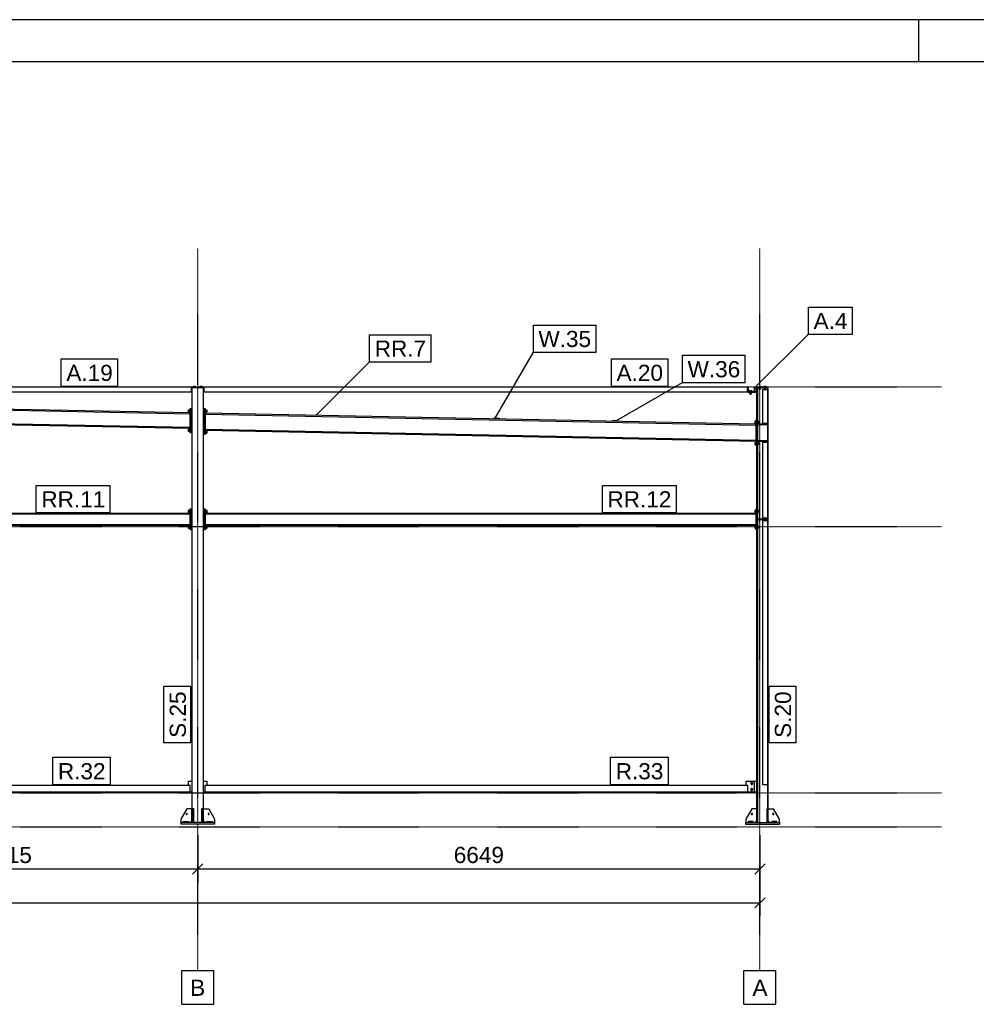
# Model space of a CAD drawing. Header units: millimetres. Extents: x 0 to 75000, y 0 to 29700.
# Tile 12 of 30: x 22367 to 33679, y 18059 to 29700. Entities that reach past the tile are written whole.
import ezdxf

# ---------------------------------------------------------------- set-up
doc = ezdxf.new("R2010")
doc.units = ezdxf.units.MM
doc.linetypes.add('DXK_LINE_DOT3', pattern=[5.9187, 2.979, -0.9799, 0.9799, -0.9799])
for name, color, linetype in [('TS_FORMATKA', 7, 'Continuous'), ('TS_INNE_OBIEKTY', 7, 'Continuous'), ('TS_LINIE_WIDOCZNE', 7, 'Continuous'), ('TS_OPISY', 7, 'Continuous'), ('TS_OPISY_LINIE', 7, 'Continuous'), ('TS_OPISY_RAMKA', 7, 'Continuous'), ('TS_WYMIARY', 7, 'Continuous'), ('TS_WYMIARY_TEKST', 7, 'Continuous')]:
    doc.layers.add(name, color=color, linetype=linetype)
doc.styles.add('Arial', font='ARIAL.TTF', dxfattribs={"height": 0.2})

# ---------------------------------------------------------------- blocks, each defined once
blk = doc.blocks.new('Unknown-305655500-1289')
at = {"layer": 'TS_FORMATKA', "color": 7, "linetype": 'Continuous'}
for p, q in [((75000, 29700), (0, 29700)), ((33000, 29200), (33000, 29700)), ((74500, 29200), (500, 29200))]:
    blk.add_line(p, q, dxfattribs=at)
blk = doc.blocks.new('Part-305655500-8468 - 8313')
at = {"layer": 'TS_LINIE_WIDOCZNE', "color": 1, "linetype": 'Continuous'}
for p, q in [((31025, 20369), (30955, 20249)), ((31085, 20369), (31025, 20369)), ((30955, 20249), (30955, 20209)), ((31065, 20209), (31085, 20229))]:
    blk.add_line(p, q, dxfattribs=at)
blk = doc.blocks.new('Part-305655500-8462 - 8313')
at = {"layer": 'TS_LINIE_WIDOCZNE', "color": 1, "linetype": 'Continuous'}
for p, q in [((31085, 25349), (31093, 25349)), ((31085, 20369), (31085, 25349)), ((31093, 25349), (31093, 20369)), ((31218, 25349), (31209, 25349)), ((31209, 25349), (31209, 20369)), ((31218, 20369), (31218, 25349))]:
    blk.add_line(p, q, dxfattribs=at)
blk = doc.blocks.new('Bolt-305655500-8456 - 8313')
at = {"layer": 'TS_INNE_OBIEKTY', "color": 1, "linetype": 'Continuous'}
for start, end in [(108, 288), (108, 288), (288, 108), (288, 108)]:
    blk.add_arc((24342, 20309), 7, start, end, dxfattribs=at)
blk = doc.blocks.new('Part-305655500-8466 - 8313')
at = {"layer": 'TS_LINIE_WIDOCZNE', "color": 1, "linetype": 'Continuous'}
for p, q in [((31218, 20369), (31278, 20369)), ((31278, 20369), (31348, 20249)), ((31238, 20209), (31218, 20229)), ((31348, 20249), (31348, 20209))]:
    blk.add_line(p, q, dxfattribs=at)
blk = doc.blocks.new('Part-305655500-8476 - 8313')
at = {"layer": 'TS_LINIE_WIDOCZNE', "color": 1, "linetype": 'Continuous'}
for p, q in [((31041, 20221), (30981, 20221)), ((30981, 20221), (30981, 20209)), ((31041, 20209), (31041, 20221))]:
    blk.add_line(p, q, dxfattribs=at)
blk = doc.blocks.new('Part-305655500-8464 - 8313')
at = {"layer": 'TS_LINIE_WIDOCZNE', "color": 1, "linetype": 'Continuous'}
for p, q in [((30951, 20209), (31351, 20209)), ((30951, 20209), (30951, 20189)), ((30951, 20189), (31351, 20189)), ((31351, 20209), (31351, 20189))]:
    blk.add_line(p, q, dxfattribs=at)
blk = doc.blocks.new('Bolt-305655500-8484 - 8313')
at = {"layer": 'TS_INNE_OBIEKTY', "color": 1, "linetype": 'Continuous'}
for start, end in [(90, 270), (90, 270), (270, 90), (270, 90)]:
    blk.add_arc((31278, 20309), 7, start, end, dxfattribs=at)
blk = doc.blocks.new('Part-305655500-8496 - 8313')
at = {"layer": 'TS_LINIE_WIDOCZNE', "color": 1, "linetype": 'Continuous'}
for p, q in [((19962, 25355), (19962, 25359)), ((19962, 25359), (24467, 25359)), ((19962, 25355), (20032, 25355)), ((20027, 25299), (24402, 25299)), ((20032, 25299), (20032, 25359)), ((24397, 25299), (24397, 25359)), ((24467, 25355), (24397, 25355)), ((24467, 25359), (24467, 25355))]:
    blk.add_line(p, q, dxfattribs=at)
blk = doc.blocks.new('Part-305655500-8524 - 8313')
at = {"layer": 'TS_LINIE_WIDOCZNE', "color": 1, "linetype": 'Continuous'}
for p, q in [((24402, 25349), (24402, 25355)), ((24467, 25355), (24477, 25355)), ((24542, 25349), (24542, 25355))]:
    blk.add_line(p, q, dxfattribs=at)
blk = doc.blocks.new('Bolt-305655500-8526 - 8313')
at = {"layer": 'TS_INNE_OBIEKTY', "color": 1, "linetype": 'Continuous'}
for p, q in [((24500, 25361), (24524, 25361)), ((24500, 25359), (24500, 25361)), ((24502, 25361), (24502, 25369)), ((24502, 25369), (24523, 25369)), ((24507, 25361), (24507, 25369)), ((24517, 25361), (24517, 25369)), ((24523, 25361), (24523, 25369)), ((24524, 25359), (24524, 25361))]:
    blk.add_line(p, q, dxfattribs=at)
blk = doc.blocks.new('Part-305655500-8472 - 8313')
at = {"layer": 'TS_LINIE_WIDOCZNE', "color": 1, "linetype": 'Continuous'}
for p, q in [((31097, 20369), (31085, 20369)), ((31085, 20209), (31085, 20369)), ((31097, 20209), (31097, 20369)), ((31085, 20249), (31097, 20249)), ((31097, 20209), (31085, 20209))]:
    blk.add_line(p, q, dxfattribs=at)
blk = doc.blocks.new('Part-305655500-8433 - 8313')
at = {"layer": 'TS_LINIE_WIDOCZNE', "color": 1, "linetype": 'Continuous'}
for p, q in [((24542, 25349), (24402, 25349)), ((24402, 25349), (24402, 20209)), ((24542, 20209), (24542, 25349))]:
    blk.add_line(p, q, dxfattribs=at)
blk = doc.blocks.new('Part-305655500-8564 - 8313')
at = {"layer": 'TS_LINIE_WIDOCZNE', "color": 1, "linetype": 'Continuous'}
for p, q in [((31053, 20699), (31085, 20699)), ((31053, 20569), (31085, 20569))]:
    blk.add_line(p, q, dxfattribs=at)
blk = doc.blocks.new('Part-305655500-8435 - 8313')
at = {"layer": 'TS_LINIE_WIDOCZNE', "color": 1, "linetype": 'Continuous'}
for p, q in [((24672, 20209), (24272, 20209)), ((24272, 20209), (24272, 20189)), ((24672, 20189), (24272, 20189)), ((24672, 20209), (24672, 20189))]:
    blk.add_line(p, q, dxfattribs=at)
blk = doc.blocks.new('Part-305655500-8436 - 8313')
at = {"layer": 'TS_LINIE_WIDOCZNE', "color": 1, "linetype": 'Continuous'}
for p, q in [((24528, 20369), (24516, 20369)), ((24516, 20369), (24516, 20209)), ((24528, 20209), (24528, 20369)), ((24516, 20249), (24528, 20249))]:
    blk.add_line(p, q, dxfattribs=at)
blk = doc.blocks.new('Part-305655500-8437 - 8313')
at = {"layer": 'TS_LINIE_WIDOCZNE', "color": 1, "linetype": 'Continuous'}
for p, q in [((24428, 20369), (24416, 20369)), ((24416, 20369), (24416, 20209)), ((24428, 20209), (24428, 20369)), ((24416, 20249), (24428, 20249))]:
    blk.add_line(p, q, dxfattribs=at)
blk = doc.blocks.new('Part-305655500-8552 - 8313')
at = {"layer": 'TS_LINIE_WIDOCZNE', "color": 1, "linetype": 'Continuous'}
for p, q in [((24542, 20699), (24582, 20699)), ((24582, 20699), (24582, 20649)), ((24542, 20569), (24562, 20569))]:
    blk.add_line(p, q, dxfattribs=at)
blk = doc.blocks.new('Part-305655500-8441 - 8313')
at = {"layer": 'TS_LINIE_WIDOCZNE', "color": 1, "linetype": 'Continuous'}
for p, q in [((24542, 20229), (24542, 20369)), ((24542, 20369), (24602, 20369)), ((24602, 20369), (24672, 20249)), ((24562, 20209), (24542, 20229)), ((24672, 20249), (24672, 20209))]:
    blk.add_line(p, q, dxfattribs=at)
blk = doc.blocks.new('Part-305655500-8442 - 8313')
at = {"layer": 'TS_LINIE_WIDOCZNE', "color": 1, "linetype": 'Continuous'}
for p, q in [((24342, 20369), (24272, 20249)), ((24402, 20369), (24342, 20369)), ((24402, 20229), (24402, 20369)), ((24272, 20249), (24272, 20209)), ((24382, 20209), (24402, 20229))]:
    blk.add_line(p, q, dxfattribs=at)
blk = doc.blocks.new('Part-305655500-8444 - 8313')
at = {"layer": 'TS_LINIE_WIDOCZNE', "color": 1, "linetype": 'Continuous'}
for p, q in [((24582, 20221), (24642, 20221)), ((24582, 20209), (24582, 20221)), ((24642, 20221), (24642, 20209))]:
    blk.add_line(p, q, dxfattribs=at)
blk = doc.blocks.new('Bolt-305655500-8566 - 8313')
at = {"layer": 'TS_INNE_OBIEKTY', "color": 1, "linetype": 'Continuous'}
for p, q in [((31012, 20669), (31017, 20678)), ((31017, 20660), (31012, 20669)), ((31012, 20599), (31017, 20608)), ((31016, 20680), (31018, 20682)), ((31016, 20679), (31016, 20680)), ((31016, 20658), (31016, 20659)), ((31018, 20656), (31016, 20658)), ((31016, 20610), (31018, 20612)), ((31016, 20609), (31016, 20610)), ((31017, 20678), (31028, 20678)), ((31028, 20660), (31017, 20660)), ((31017, 20608), (31028, 20608)), ((31018, 20682), (31020, 20683)), ((31020, 20654), (31018, 20656)), ((31018, 20612), (31020, 20613)), ((31020, 20683), (31023, 20684)), ((31023, 20654), (31020, 20654)), ((31020, 20613), (31023, 20614)), ((31023, 20684), (31025, 20683)), ((31025, 20654), (31023, 20654)), ((31023, 20614), (31025, 20613)), ((31025, 20683), (31028, 20682)), ((31028, 20656), (31025, 20654)), ((31025, 20613), (31028, 20612)), ((31028, 20682), (31029, 20680)), ((31028, 20678), (31033, 20669)), ((31033, 20669), (31028, 20660)), ((31029, 20658), (31028, 20656)), ((31028, 20612), (31029, 20610)), ((31028, 20608), (31033, 20599)), ((31029, 20680), (31029, 20679)), ((31029, 20659), (31029, 20658)), ((31029, 20610), (31029, 20609)), ((31017, 20590), (31012, 20599)), ((31016, 20588), (31016, 20589)), ((31018, 20586), (31016, 20588)), ((31028, 20590), (31017, 20590)), ((31020, 20584), (31018, 20586)), ((31023, 20584), (31020, 20584)), ((31025, 20584), (31023, 20584)), ((31028, 20586), (31025, 20584)), ((31033, 20599), (31028, 20590)), ((31029, 20588), (31028, 20586)), ((31029, 20589), (31029, 20588))]:
    blk.add_line(p, q, dxfattribs=at)
for centre, start, end in [((31023, 20669), 0, 180), ((31023, 20669), 180, 0), ((31023, 20599), 0, 180), ((31023, 20599), 180, 0)]:
    blk.add_arc(centre, 12, start, end, dxfattribs=at)
blk = doc.blocks.new('Part-305655500-8446 - 8313')
at = {"layer": 'TS_LINIE_WIDOCZNE', "color": 1, "linetype": 'Continuous'}
for p, q in [((24302, 20221), (24362, 20221)), ((24302, 20209), (24302, 20221)), ((24362, 20221), (24362, 20209))]:
    blk.add_line(p, q, dxfattribs=at)
blk = doc.blocks.new('Bolt-305655500-8453 - 8313')
at = {"layer": 'TS_INNE_OBIEKTY', "color": 1, "linetype": 'Continuous'}
for start, end in [(90, 270), (90, 270), (270, 90), (270, 90)]:
    blk.add_arc((24602, 20309), 7, start, end, dxfattribs=at)
blk = doc.blocks.new('Part-305655500-8471 - 8313')
at = {"layer": 'TS_LINIE_WIDOCZNE', "color": 1, "linetype": 'Continuous'}
for p, q in [((31218, 20369), (31206, 20369)), ((31206, 20209), (31206, 20369)), ((31218, 20209), (31218, 20369)), ((31206, 20249), (31218, 20249)), ((31218, 20209), (31206, 20209))]:
    blk.add_line(p, q, dxfattribs=at)
blk = doc.blocks.new('Part-305655500-8475 - 8313')
at = {"layer": 'TS_LINIE_WIDOCZNE', "color": 1, "linetype": 'Continuous'}
for p, q in [((31321, 20221), (31261, 20221)), ((31261, 20221), (31261, 20209)), ((31321, 20209), (31321, 20221))]:
    blk.add_line(p, q, dxfattribs=at)
blk = doc.blocks.new('Part-305655500-8844 - 8313')
at = {"layer": 'TS_LINIE_WIDOCZNE', "color": 1, "linetype": 'Continuous'}
for p, q in [((31094, 24913), (31094, 24921)), ((31094, 24921), (31208, 24921)), ((31094, 24913), (31208, 24913)), ((31208, 24913), (31208, 24921))]:
    blk.add_line(p, q, dxfattribs=at)
blk = doc.blocks.new('Bolt-305655500-8487 - 8313')
at = {"layer": 'TS_INNE_OBIEKTY', "color": 1, "linetype": 'Continuous'}
for start, end in [(108, 288), (108, 288), (288, 108), (288, 108)]:
    blk.add_arc((31025, 20309), 7, start, end, dxfattribs=at)
blk = doc.blocks.new('Part-305655500-8792 - 8313')
at = {"layer": 'TS_LINIE_WIDOCZNE', "color": 1, "linetype": 'Continuous'}
for p, q in [((31040, 25305), (30980, 25305)), ((30980, 25305), (30980, 25299)), ((31040, 25299), (30980, 25299)), ((31040, 25305), (31040, 25299))]:
    blk.add_line(p, q, dxfattribs=at)
blk = doc.blocks.new('Part-305655500-8491 - 8313')
at = {"layer": 'TS_LINIE_WIDOCZNE', "color": 1, "linetype": 'Continuous'}
for p, q in [((31058, 25359), (31218, 25359)), ((31058, 25299), (31058, 25359)), ((31062, 25299), (31058, 25299)), ((31214, 25355), (31062, 25355)), ((31062, 25355), (31062, 25299)), ((31214, 25359), (31214, 25355)), ((31214, 25349), (31214, 25355)), ((31218, 25349), (31218, 25359))]:
    blk.add_line(p, q, dxfattribs=at)
blk = doc.blocks.new('Bolt-305655500-8796 - 8313')
at = {"layer": 'TS_INNE_OBIEKTY', "color": 1, "linetype": 'Continuous'}
for p, q in [((31111, 25361), (31135, 25361)), ((31111, 25359), (31111, 25361)), ((31111, 25346), (31111, 25349)), ((31111, 25346), (31135, 25346)), ((31113, 25336), (31113, 25346)), ((31132, 25336), (31113, 25336)), ((31114, 25361), (31114, 25369)), ((31114, 25369), (31132, 25369)), ((31117, 25331), (31117, 25336)), ((31117, 25331), (31129, 25331)), ((31123, 25361), (31123, 25369)), ((31123, 25336), (31123, 25346)), ((31129, 25331), (31129, 25336)), ((31132, 25361), (31132, 25369)), ((31132, 25336), (31132, 25346)), ((31135, 25359), (31135, 25361)), ((31135, 25346), (31135, 25349)), ((31171, 25361), (31195, 25361)), ((31171, 25359), (31171, 25361)), ((31171, 25346), (31171, 25349)), ((31171, 25346), (31195, 25346)), ((31173, 25336), (31173, 25346)), ((31192, 25336), (31173, 25336)), ((31174, 25361), (31174, 25369)), ((31174, 25369), (31192, 25369)), ((31177, 25331), (31177, 25336)), ((31177, 25331), (31189, 25331)), ((31183, 25361), (31183, 25369)), ((31183, 25336), (31183, 25346)), ((31189, 25331), (31189, 25336)), ((31192, 25361), (31192, 25369)), ((31192, 25336), (31192, 25346)), ((31195, 25359), (31195, 25361)), ((31195, 25346), (31195, 25349))]:
    blk.add_line(p, q, dxfattribs=at)
blk = doc.blocks.new('Part-305655500-8497 - 8313')
at = {"layer": 'TS_LINIE_WIDOCZNE', "color": 1, "linetype": 'Continuous'}
for p, q in [((24477, 25355), (24477, 25359)), ((24477, 25359), (30974, 25359)), ((24477, 25355), (24547, 25355)), ((24542, 25299), (30974, 25299)), ((24547, 25299), (24547, 25359)), ((30974, 25299), (30974, 25359))]:
    blk.add_line(p, q, dxfattribs=at)
blk = doc.blocks.new('Bolt-305655500-8525 - 8313')
at = {"layer": 'TS_INNE_OBIEKTY', "color": 1, "linetype": 'Continuous'}
for p, q in [((24420, 25361), (24444, 25361)), ((24420, 25359), (24420, 25361)), ((24422, 25361), (24422, 25369)), ((24422, 25369), (24443, 25369)), ((24427, 25361), (24427, 25369)), ((24437, 25361), (24437, 25369)), ((24443, 25361), (24443, 25369)), ((24444, 25359), (24444, 25361))]:
    blk.add_line(p, q, dxfattribs=at)
blk = doc.blocks.new('Part-305655500-8538 - 8313')
at = {"layer": 'TS_LINIE_WIDOCZNE', "color": 1, "linetype": 'Continuous'}
for p, q in [((20047, 20569), (20047, 20649)), ((20047, 20649), (24382, 20649)), ((24382, 20569), (24382, 20649)), ((20047, 20569), (24382, 20569))]:
    blk.add_line(p, q, dxfattribs=at)
blk = doc.blocks.new('Part-305655500-8541 - 8313')
at = {"layer": 'TS_LINIE_WIDOCZNE', "color": 1, "linetype": 'Continuous'}
for p, q in [((24362, 20649), (24362, 20699)), ((24362, 20699), (24402, 20699)), ((24382, 20569), (24402, 20569))]:
    blk.add_line(p, q, dxfattribs=at)
blk = doc.blocks.new('Part-305655500-8549 - 8313')
at = {"layer": 'TS_LINIE_WIDOCZNE', "color": 1, "linetype": 'Continuous'}
for p, q in [((24562, 20569), (24562, 20649)), ((24562, 20649), (30978, 20649)), ((30978, 20569), (30978, 20649)), ((24562, 20569), (30978, 20569))]:
    blk.add_line(p, q, dxfattribs=at)
blk = doc.blocks.new('Part-305655500-8928 - 8313')
at = {"layer": 'TS_LINIE_WIDOCZNE', "color": 1, "linetype": 'Continuous'}
for p, q in [((24402, 23914), (24390, 23914)), ((24390, 23914), (24390, 23674)), ((24402, 23674), (24402, 23914)), ((24390, 23674), (24402, 23674))]:
    blk.add_line(p, q, dxfattribs=at)
blk = doc.blocks.new('Bolt-305655500-8932 - 8313')
at = {"layer": 'TS_INNE_OBIEKTY', "color": 1, "linetype": 'Continuous'}
for p, q in [((24365, 23903), (24375, 23903)), ((24365, 23875), (24365, 23903)), ((24365, 23896), (24375, 23896)), ((24365, 23882), (24375, 23882)), ((24375, 23875), (24365, 23875)), ((24375, 23904), (24375, 23874)), ((24375, 23904), (24378, 23904)), ((24375, 23874), (24378, 23874)), ((24365, 23713), (24375, 23713)), ((24365, 23685), (24365, 23713)), ((24365, 23706), (24375, 23706)), ((24365, 23692), (24375, 23692)), ((24375, 23685), (24365, 23685)), ((24375, 23714), (24375, 23684)), ((24375, 23714), (24378, 23714)), ((24375, 23684), (24378, 23684))]:
    blk.add_line(p, q, dxfattribs=at)
blk = doc.blocks.new('Part-305655500-8565 - 8313')
at = {"layer": 'TS_LINIE_WIDOCZNE', "color": 1, "linetype": 'Continuous'}
for p, q in [((30958, 20649), (30958, 20699)), ((30958, 20699), (31053, 20699)), ((31053, 20699), (31053, 20569)), ((30978, 20569), (31053, 20569))]:
    blk.add_line(p, q, dxfattribs=at)
blk = doc.blocks.new('Part-305655500-8569 - 8313')
at = {"layer": 'TS_LINIE_WIDOCZNE', "color": 1, "linetype": 'Continuous'}
for p, q in [((20051, 23864), (20051, 23857)), ((20051, 23864), (24378, 23864)), ((20051, 23857), (24378, 23857)), ((24378, 23857), (24378, 23864)), ((20051, 23724), (20051, 23731)), ((20051, 23731), (24378, 23731)), ((20051, 23724), (24378, 23724)), ((24378, 23724), (24378, 23731))]:
    blk.add_line(p, q, dxfattribs=at)
blk = doc.blocks.new('Part-305655500-8571 - 8313')
at = {"layer": 'TS_LINIE_WIDOCZNE', "color": 1, "linetype": 'Continuous'}
for p, q in [((31073, 24916), (24566, 25047)), ((24566, 25038), (24566, 25047)), ((24566, 25038), (31073, 24908)), ((31073, 24908), (31073, 24916)), ((31073, 24725), (24566, 24855)), ((24566, 24847), (24566, 24855)), ((24566, 24847), (31073, 24716)), ((31073, 24716), (31073, 24725))]:
    blk.add_line(p, q, dxfattribs=at)
blk = doc.blocks.new('Part-305655500-8573 - 8313')
at = {"layer": 'TS_LINIE_WIDOCZNE', "color": 1, "linetype": 'Continuous'}
for p, q in [((24566, 23864), (24566, 23857)), ((24566, 23864), (31073, 23864)), ((24566, 23857), (31073, 23857)), ((31073, 23857), (31073, 23864)), ((24566, 23724), (24566, 23731)), ((24566, 23731), (31073, 23731)), ((24566, 23724), (31073, 23724)), ((31073, 23724), (31073, 23731))]:
    blk.add_line(p, q, dxfattribs=at)
blk = doc.blocks.new('Part-305655500-8576 - 8313')
at = {"layer": 'TS_LINIE_WIDOCZNE', "color": 1, "linetype": 'Continuous'}
for p, q in [((24378, 25050), (20051, 25137)), ((20051, 25129), (20051, 25137)), ((20051, 25129), (24378, 25042)), ((24378, 25042), (24378, 25050)), ((24378, 24878), (20051, 24965)), ((20051, 24957), (20051, 24965)), ((20051, 24957), (24378, 24870)), ((24378, 24870), (24378, 24878))]:
    blk.add_line(p, q, dxfattribs=at)
blk = doc.blocks.new('Part-305655500-8719 - 8313')
at = {"layer": 'TS_LINIE_WIDOCZNE', "color": 1, "linetype": 'Continuous'}
for p, q in [((24554, 25098), (24554, 24798)), ((24566, 25098), (24554, 25098)), ((24566, 24798), (24566, 25098)), ((24554, 24798), (24566, 24798))]:
    blk.add_line(p, q, dxfattribs=at)
blk = doc.blocks.new('Bolt-305655500-8920 - 8313')
at = {"layer": 'TS_INNE_OBIEKTY', "color": 1, "linetype": 'Continuous'}
for p, q in [((31060, 23901), (31070, 23901)), ((31060, 23901), (31060, 23877)), ((31060, 23889), (31070, 23889)), ((31060, 23877), (31070, 23877)), ((31070, 23904), (31070, 23874)), ((31070, 23904), (31073, 23904)), ((31070, 23874), (31073, 23874)), ((31093, 23904), (31096, 23904)), ((31093, 23874), (31096, 23874)), ((31096, 23904), (31096, 23874)), ((31096, 23901), (31109, 23901)), ((31096, 23889), (31109, 23889)), ((31109, 23877), (31096, 23877)), ((31109, 23901), (31109, 23877)), ((31109, 23897), (31115, 23897)), ((31109, 23881), (31115, 23881)), ((31115, 23897), (31115, 23881)), ((31060, 23711), (31070, 23711)), ((31060, 23711), (31060, 23687)), ((31060, 23699), (31070, 23699)), ((31060, 23687), (31070, 23687)), ((31070, 23714), (31070, 23684)), ((31070, 23714), (31073, 23714)), ((31070, 23684), (31073, 23684)), ((31093, 23714), (31096, 23714)), ((31093, 23684), (31096, 23684)), ((31096, 23714), (31096, 23684)), ((31096, 23711), (31109, 23711)), ((31096, 23699), (31109, 23699)), ((31109, 23687), (31096, 23687)), ((31109, 23711), (31109, 23687)), ((31109, 23707), (31115, 23707)), ((31109, 23691), (31115, 23691)), ((31115, 23707), (31115, 23691))]:
    blk.add_line(p, q, dxfattribs=at)
blk = doc.blocks.new('Part-305655500-8747 - 8313')
at = {"layer": 'TS_LINIE_WIDOCZNE', "color": 1, "linetype": 'Continuous'}
for p, q in [((29378, 24956), (29378, 24963)), ((29378, 24963), (29438, 24962)), ((29431, 24950), (29378, 24956)), ((29431, 24949), (29431, 24950)), ((29438, 24962), (29438, 24949))]:
    blk.add_line(p, q, dxfattribs=at)
blk = doc.blocks.new('Part-305655500-8793 - 8313')
at = {"layer": 'TS_LINIE_WIDOCZNE', "color": 1, "linetype": 'Continuous'}
for p, q in [((30980, 25359), (30974, 25359)), ((30974, 25359), (30974, 25299)), ((30980, 25299), (30974, 25299)), ((30980, 25359), (30980, 25299))]:
    blk.add_line(p, q, dxfattribs=at)
blk = doc.blocks.new('Part-305655500-8791 - 8313')
at = {"layer": 'TS_LINIE_WIDOCZNE', "color": 1, "linetype": 'Continuous'}
for p, q in [((31213, 25355), (31080, 25355)), ((31080, 25355), (31080, 25349)), ((31213, 25349), (31080, 25349)), ((31213, 25355), (31213, 25349))]:
    blk.add_line(p, q, dxfattribs=at)
blk = doc.blocks.new('Part-305655500-8670 - 8313')
at = {"layer": 'TS_LINIE_WIDOCZNE', "color": 1, "linetype": 'Continuous'}
for p, q in [((31085, 24966), (31073, 24966)), ((31073, 24966), (31073, 24666)), ((31085, 24966), (31085, 24666)), ((31085, 24666), (31073, 24666))]:
    blk.add_line(p, q, dxfattribs=at)
blk = doc.blocks.new('Bolt-305655500-8673 - 8313')
at = {"layer": 'TS_INNE_OBIEKTY', "color": 1, "linetype": 'Continuous'}
for p, q in [((31060, 24953), (31070, 24953)), ((31060, 24953), (31060, 24929)), ((31060, 24941), (31070, 24941)), ((31060, 24929), (31070, 24929)), ((31070, 24956), (31070, 24926)), ((31070, 24956), (31073, 24956)), ((31070, 24926), (31073, 24926)), ((31093, 24956), (31096, 24956)), ((31093, 24926), (31096, 24926)), ((31096, 24956), (31096, 24926)), ((31096, 24953), (31109, 24953)), ((31096, 24941), (31109, 24941)), ((31109, 24929), (31096, 24929)), ((31109, 24953), (31109, 24929)), ((31109, 24949), (31115, 24949)), ((31109, 24933), (31115, 24933)), ((31115, 24949), (31115, 24933)), ((31060, 24703), (31070, 24703)), ((31060, 24703), (31060, 24679)), ((31060, 24691), (31070, 24691)), ((31070, 24706), (31070, 24676)), ((31070, 24706), (31073, 24706)), ((31093, 24706), (31096, 24706)), ((31096, 24706), (31096, 24676)), ((31096, 24703), (31109, 24703)), ((31096, 24691), (31109, 24691)), ((31109, 24703), (31109, 24679)), ((31109, 24699), (31115, 24699)), ((31109, 24683), (31115, 24683)), ((31115, 24699), (31115, 24683)), ((31060, 24679), (31070, 24679)), ((31070, 24676), (31073, 24676)), ((31093, 24676), (31096, 24676)), ((31109, 24679), (31096, 24679))]:
    blk.add_line(p, q, dxfattribs=at)
blk = doc.blocks.new('Part-305655500-8687 - 8313')
at = {"layer": 'TS_LINIE_WIDOCZNE', "color": 1, "linetype": 'Continuous'}
for p, q in [((24402, 25098), (24390, 25098)), ((24390, 25098), (24390, 24818)), ((24402, 24818), (24402, 25098)), ((24390, 24818), (24402, 24818))]:
    blk.add_line(p, q, dxfattribs=at)
blk = doc.blocks.new('Part-305655500-8688 - 8313')
at = {"layer": 'TS_LINIE_WIDOCZNE', "color": 1, "linetype": 'Continuous'}
for p, q in [((24390, 25098), (24378, 25098)), ((24378, 25098), (24378, 24818)), ((24390, 24818), (24390, 25098)), ((24378, 24818), (24390, 24818))]:
    blk.add_line(p, q, dxfattribs=at)
blk = doc.blocks.new('Bolt-305655500-8691 - 8313')
at = {"layer": 'TS_INNE_OBIEKTY', "color": 1, "linetype": 'Continuous'}
for p, q in [((24365, 25087), (24375, 25087)), ((24365, 25060), (24365, 25087)), ((24365, 25080), (24375, 25080)), ((24365, 25067), (24375, 25067)), ((24375, 25060), (24365, 25060)), ((24375, 25088), (24375, 25058)), ((24375, 25088), (24378, 25088)), ((24375, 25058), (24378, 25058)), ((24365, 24857), (24375, 24857)), ((24365, 24830), (24365, 24857)), ((24365, 24850), (24375, 24850)), ((24365, 24837), (24375, 24837)), ((24375, 24830), (24365, 24830)), ((24375, 24858), (24375, 24828)), ((24375, 24858), (24378, 24858)), ((24375, 24828), (24378, 24828))]:
    blk.add_line(p, q, dxfattribs=at)
blk = doc.blocks.new('Part-305655500-8811 - 8313')
at = {"layer": 'TS_LINIE_WIDOCZNE', "color": 1, "linetype": 'Continuous'}
for p, q in [((31149, 24706), (31209, 24706)), ((31149, 24706), (31149, 23809)), ((31209, 24706), (31209, 23809)), ((31149, 23809), (31209, 23809))]:
    blk.add_line(p, q, dxfattribs=at)
blk = doc.blocks.new('Part-305655500-8718 - 8313')
at = {"layer": 'TS_LINIE_WIDOCZNE', "color": 1, "linetype": 'Continuous'}
for p, q in [((24542, 25098), (24542, 24798)), ((24554, 25098), (24542, 25098)), ((24554, 24798), (24554, 25098)), ((24542, 24798), (24554, 24798))]:
    blk.add_line(p, q, dxfattribs=at)
blk = doc.blocks.new('Bolt-305655500-8722 - 8313')
at = {"layer": 'TS_INNE_OBIEKTY', "color": 1, "linetype": 'Continuous'}
for p, q in [((24566, 25088), (24569, 25088)), ((24566, 25058), (24569, 25058)), ((24569, 25088), (24569, 25058)), ((24569, 25087), (24579, 25087)), ((24569, 25080), (24579, 25080)), ((24569, 25067), (24579, 25067)), ((24569, 25060), (24579, 25060)), ((24579, 25087), (24579, 25060)), ((24566, 24838), (24569, 24838)), ((24566, 24808), (24569, 24808)), ((24569, 24838), (24569, 24808)), ((24569, 24837), (24579, 24837)), ((24569, 24830), (24579, 24830)), ((24569, 24817), (24579, 24817)), ((24569, 24810), (24579, 24810)), ((24579, 24837), (24579, 24810))]:
    blk.add_line(p, q, dxfattribs=at)
blk = doc.blocks.new('Part-305655500-8746 - 8313')
at = {"layer": 'TS_LINIE_WIDOCZNE', "color": 1, "linetype": 'Continuous'}
for p, q in [((27978, 24978), (27978, 24991)), ((27978, 24991), (28038, 24990)), ((28038, 24982), (27985, 24979)), ((27985, 24979), (27985, 24978)), ((28038, 24990), (28038, 24982))]:
    blk.add_line(p, q, dxfattribs=at)
blk = doc.blocks.new('Part-305655500-8790 - 8313')
at = {"layer": 'TS_LINIE_WIDOCZNE', "color": 1, "linetype": 'Continuous'}
for p, q in [((31085, 25299), (30980, 25299)), ((30980, 25299), (30980, 25293)), ((31085, 25293), (30980, 25293)), ((31085, 25299), (31085, 25293))]:
    blk.add_line(p, q, dxfattribs=at)
blk = doc.blocks.new('Bolt-305655500-8794 - 8313')
at = {"layer": 'TS_INNE_OBIEKTY', "color": 1, "linetype": 'Continuous'}
for p, q in [((30998, 25307), (31022, 25307)), ((30998, 25305), (30998, 25307)), ((30998, 25290), (30998, 25293)), ((30998, 25290), (31022, 25290)), ((30999, 25307), (30999, 25315)), ((30999, 25315), (31020, 25315)), ((30999, 25280), (30999, 25290)), ((30999, 25280), (31021, 25280)), ((31004, 25307), (31004, 25315)), ((31004, 25280), (31004, 25290)), ((31004, 25272), (31004, 25280)), ((31004, 25272), (31004, 25272)), ((31004, 25272), (31016, 25272)), ((31015, 25307), (31015, 25315)), ((31015, 25280), (31015, 25290)), ((31016, 25272), (31016, 25280)), ((31020, 25307), (31020, 25315)), ((31021, 25280), (31021, 25290)), ((31022, 25305), (31022, 25307)), ((31022, 25290), (31022, 25293))]:
    blk.add_line(p, q, dxfattribs=at)
blk = doc.blocks.new('Bolt-305655500-8795 - 8313')
at = {"layer": 'TS_INNE_OBIEKTY', "color": 1, "linetype": 'Continuous'}
for p, q in [((31111, 25361), (31135, 25361)), ((31111, 25359), (31111, 25361)), ((31114, 25361), (31114, 25369)), ((31114, 25369), (31132, 25369)), ((31123, 25361), (31123, 25369)), ((31132, 25361), (31132, 25369)), ((31135, 25359), (31135, 25361)), ((31171, 25361), (31195, 25361)), ((31171, 25359), (31171, 25361)), ((31174, 25361), (31174, 25369)), ((31174, 25369), (31192, 25369)), ((31183, 25361), (31183, 25369)), ((31192, 25361), (31192, 25369)), ((31195, 25359), (31195, 25361))]:
    blk.add_line(p, q, dxfattribs=at)
blk = doc.blocks.new('Part-305655500-8810 - 8313')
at = {"layer": 'TS_LINIE_WIDOCZNE', "color": 1, "linetype": 'Continuous'}
for p, q in [((31149, 23779), (31209, 23779)), ((31149, 23779), (31149, 20659)), ((31209, 23779), (31209, 20659)), ((31149, 20659), (31209, 20659))]:
    blk.add_line(p, q, dxfattribs=at)
blk = doc.blocks.new('Part-305655500-8812 - 8313')
at = {"layer": 'TS_LINIE_WIDOCZNE', "color": 1, "linetype": 'Continuous'}
for p, q in [((31149, 25329), (31209, 25329)), ((31149, 25329), (31149, 24931)), ((31209, 25329), (31209, 24931)), ((31149, 24931), (31209, 24931))]:
    blk.add_line(p, q, dxfattribs=at)
blk = doc.blocks.new('Part-305655500-8841 - 8313')
at = {"layer": 'TS_LINIE_WIDOCZNE', "color": 1, "linetype": 'Continuous'}
for p, q in [((31094, 23790), (31094, 23798)), ((31094, 23798), (31208, 23798)), ((31094, 23790), (31208, 23790)), ((31208, 23790), (31208, 23798))]:
    blk.add_line(p, q, dxfattribs=at)
blk = doc.blocks.new('Part-305655500-8847 - 8313')
at = {"layer": 'TS_LINIE_WIDOCZNE', "color": 1, "linetype": 'Continuous'}
for p, q in [((31094, 24716), (31094, 24724)), ((31094, 24724), (31208, 24724)), ((31094, 24716), (31208, 24716)), ((31208, 24716), (31208, 24724))]:
    blk.add_line(p, q, dxfattribs=at)
blk = doc.blocks.new('Part-305655500-8917 - 8313')
at = {"layer": 'TS_LINIE_WIDOCZNE', "color": 1, "linetype": 'Continuous'}
for p, q in [((31085, 23914), (31073, 23914)), ((31073, 23914), (31073, 23674)), ((31085, 23914), (31085, 23674)), ((31085, 23674), (31073, 23674))]:
    blk.add_line(p, q, dxfattribs=at)
blk = doc.blocks.new('Part-305655500-8922 - 8313')
at = {"layer": 'TS_LINIE_WIDOCZNE', "color": 1, "linetype": 'Continuous'}
for p, q in [((24542, 23914), (24542, 23674)), ((24554, 23914), (24542, 23914)), ((24554, 23674), (24554, 23914)), ((24542, 23674), (24554, 23674))]:
    blk.add_line(p, q, dxfattribs=at)
blk = doc.blocks.new('Part-305655500-8923 - 8313')
at = {"layer": 'TS_LINIE_WIDOCZNE', "color": 1, "linetype": 'Continuous'}
for p, q in [((24554, 23914), (24554, 23674)), ((24566, 23914), (24554, 23914)), ((24566, 23674), (24566, 23914)), ((24554, 23674), (24566, 23674))]:
    blk.add_line(p, q, dxfattribs=at)
blk = doc.blocks.new('Bolt-305655500-8926 - 8313')
at = {"layer": 'TS_INNE_OBIEKTY', "color": 1, "linetype": 'Continuous'}
for p, q in [((24566, 23904), (24569, 23904)), ((24566, 23874), (24569, 23874)), ((24569, 23904), (24569, 23874)), ((24569, 23903), (24579, 23903)), ((24569, 23896), (24579, 23896)), ((24569, 23882), (24579, 23882)), ((24569, 23875), (24579, 23875)), ((24579, 23903), (24579, 23875)), ((24566, 23714), (24569, 23714)), ((24566, 23684), (24569, 23684)), ((24569, 23714), (24569, 23684)), ((24569, 23713), (24579, 23713)), ((24569, 23706), (24579, 23706)), ((24569, 23692), (24579, 23692)), ((24569, 23685), (24579, 23685)), ((24579, 23713), (24579, 23685))]:
    blk.add_line(p, q, dxfattribs=at)
blk = doc.blocks.new('Part-305655500-8929 - 8313')
at = {"layer": 'TS_LINIE_WIDOCZNE', "color": 1, "linetype": 'Continuous'}
for p, q in [((24390, 23914), (24378, 23914)), ((24378, 23914), (24378, 23674)), ((24390, 23674), (24390, 23914)), ((24378, 23674), (24390, 23674))]:
    blk.add_line(p, q, dxfattribs=at)
blk = doc.blocks.new('GridLine-305655500-8993 - 8313')
at = {"layer": 'TS_INNE_OBIEKTY', "color": 4, "linetype": 'DXK_LINE_DOT3'}
blk.add_line((31121, 18459), (31121, 26999), dxfattribs=at)
at = {"layer": 'TS_INNE_OBIEKTY', "color": 4, "linetype": 'Continuous'}
for p, q in [((30932, 18459), (31310, 18459)), ((30932, 18059), (30932, 18459)), ((31310, 18059), (31310, 18459)), ((30932, 18059), (31310, 18059))]:
    blk.add_line(p, q, dxfattribs=at)
at = {"layer": 'TS_INNE_OBIEKTY', "color": 2, "linetype": 'Continuous', "style": 'Arial'}
blk.add_text('A', height=191, dxfattribs=at).set_placement((31032, 18159))
blk = doc.blocks.new('GridLine-305655500-8994 - 8313')
at = {"layer": 'TS_INNE_OBIEKTY', "color": 4, "linetype": 'DXK_LINE_DOT3'}
blk.add_line((24472, 18459), (24472, 26999), dxfattribs=at)
at = {"layer": 'TS_INNE_OBIEKTY', "color": 4, "linetype": 'Continuous'}
for p, q in [((24283, 18459), (24661, 18459)), ((24283, 18059), (24283, 18459)), ((24661, 18059), (24661, 18459)), ((24283, 18059), (24661, 18059))]:
    blk.add_line(p, q, dxfattribs=at)
at = {"layer": 'TS_INNE_OBIEKTY', "color": 2, "linetype": 'Continuous', "style": 'Arial'}
blk.add_text('B', height=191, dxfattribs=at).set_placement((24383, 18159))
blk = doc.blocks.new('GridLine-305655500-8999 - 8313')
at = {"layer": 'TS_INNE_OBIEKTY', "color": 4, "linetype": 'DXK_LINE_DOT3'}
blk.add_line((5170, 20159), (33273, 20159), dxfattribs=at)
blk = doc.blocks.new('GridLine-305655500-9000 - 8313')
at = {"layer": 'TS_INNE_OBIEKTY', "color": 4, "linetype": 'DXK_LINE_DOT3'}
blk.add_line((5170, 20559), (33273, 20559), dxfattribs=at)
blk = doc.blocks.new('GridLine-305655500-9001 - 8313')
at = {"layer": 'TS_INNE_OBIEKTY', "color": 4, "linetype": 'DXK_LINE_DOT3'}
blk.add_line((5170, 23709), (33273, 23709), dxfattribs=at)
blk = doc.blocks.new('GridLine-305655500-9002 - 8313')
at = {"layer": 'TS_INNE_OBIEKTY', "color": 4, "linetype": 'DXK_LINE_DOT3'}
blk.add_line((5170, 25359), (33273, 25359), dxfattribs=at)
blk = doc.blocks.new('StraightDimension-305655500-9004 - 8313')
at = {"layer": 'TS_WYMIARY', "color": 174, "linetype": 'Continuous'}
for p, q in [((24472, 20059), (24472, 19499)), ((31121, 20059), (31121, 19499)), ((24532, 19719), (24412, 19599)), ((31061, 19599), (31181, 19719)), ((24472, 19659), (31121, 19659))]:
    blk.add_line(p, q, dxfattribs=at)
at = {"color": 0}
blk.add_wipeout([(28133, 19689), (28133, 19969), (27460, 19969), (27460, 19689)], dxfattribs=at).dxf.layer = 'TS_WYMIARY'
at = {"layer": 'TS_WYMIARY_TEKST', "color": 96, "style": 'Arial'}
blk.add_text('6649', height=191, dxfattribs=at).set_placement((27500, 19729))
blk = doc.blocks.new('StraightDimension-305655500-9005 - 8313')
at = {"layer": 'TS_WYMIARY', "color": 174, "linetype": 'Continuous'}
for p, q in [((19957, 20059), (19957, 19499)), ((24472, 20059), (24472, 19499)), ((20017, 19719), (19897, 19599)), ((24412, 19599), (24532, 19719)), ((19957, 19659), (24472, 19659))]:
    blk.add_line(p, q, dxfattribs=at)
at = {"color": 0}
blk.add_wipeout([(22551, 19689), (22551, 19969), (21878, 19969), (21878, 19689)], dxfattribs=at).dxf.layer = 'TS_WYMIARY'
at = {"layer": 'TS_WYMIARY_TEKST', "color": 96, "style": 'Arial'}
blk.add_text('4515', height=191, dxfattribs=at).set_placement((21918, 19729))
blk = doc.blocks.new('StraightDimension-305655500-9014 - 8313')
at = {"layer": 'TS_WYMIARY', "color": 174, "linetype": 'Continuous'}
for p, q in [((31121, 20059), (31121, 19099)), ((6550, 19259), (31121, 19259)), ((31061, 19199), (31181, 19319))]:
    blk.add_line(p, q, dxfattribs=at)
blk = doc.blocks.new('Mark-305655500-9570 - 8313')
at = {"layer": 'TS_OPISY_LINIE', "linetype": 'Continuous'}
blk.add_line((29426, 24962), (30205, 25412), dxfattribs=at)
at = {"layer": 'TS_OPISY_RAMKA', "linetype": 'Continuous'}
for p, q in [((30205, 25732), (30947, 25732)), ((30205, 25412), (30205, 25732)), ((30947, 25412), (30947, 25732)), ((30205, 25412), (30947, 25412))]:
    blk.add_line(p, q, dxfattribs=at)
blk.add_wipeout([(30887, 25472), (30887, 25672), (30265, 25672), (30265, 25472)]).dxf.layer = 'TS_OPISY_LINIE'
blk.add_wipeout([(30887, 25472), (30887, 25672), (30265, 25672), (30265, 25472)]).dxf.layer = 'TS_OPISY_LINIE'
at = {"layer": 'TS_OPISY', "style": 'Arial'}
blk.add_text('W.36', height=191, dxfattribs=at).set_placement((30265, 25472))
blk = doc.blocks.new('Mark-305655500-9556 - 8313')
at = {"layer": 'TS_OPISY_RAMKA', "linetype": 'Continuous'}
for p, q in [((29257, 24194), (30133, 24194)), ((29257, 23874), (29257, 24194)), ((30133, 23874), (30133, 24194)), ((29257, 23874), (30133, 23874))]:
    blk.add_line(p, q, dxfattribs=at)
blk.add_wipeout([(30073, 23934), (30073, 24134), (29317, 24134), (29317, 23934)]).dxf.layer = 'TS_OPISY_LINIE'
blk.add_wipeout([(30073, 23934), (30073, 24134), (29317, 24134), (29317, 23934)]).dxf.layer = 'TS_OPISY_LINIE'
at = {"layer": 'TS_OPISY', "style": 'Arial'}
blk.add_text('RR.12', height=191, dxfattribs=at).set_placement((29317, 23934))
blk = doc.blocks.new('Mark-305655500-9555 - 8313')
at = {"layer": 'TS_OPISY_LINIE', "linetype": 'Continuous'}
blk.add_line((25869, 25020), (26505, 25656), dxfattribs=at)
at = {"layer": 'TS_OPISY_RAMKA', "linetype": 'Continuous'}
for p, q in [((26505, 25976), (27232, 25976)), ((26505, 25656), (26505, 25976)), ((27232, 25656), (27232, 25976)), ((26505, 25656), (27232, 25656))]:
    blk.add_line(p, q, dxfattribs=at)
blk.add_wipeout([(27172, 25716), (27172, 25916), (26565, 25916), (26565, 25716)]).dxf.layer = 'TS_OPISY_LINIE'
blk.add_wipeout([(27172, 25716), (27172, 25916), (26565, 25916), (26565, 25716)]).dxf.layer = 'TS_OPISY_LINIE'
at = {"layer": 'TS_OPISY', "style": 'Arial'}
blk.add_text('RR.7', height=191, dxfattribs=at).set_placement((26565, 25716))
blk = doc.blocks.new('Mark-305655500-9539 - 8313')
at = {"layer": 'TS_OPISY_LINIE', "linetype": 'Continuous'}
blk.add_line((31058, 25347), (31695, 25983), dxfattribs=at)
at = {"layer": 'TS_OPISY_RAMKA', "linetype": 'Continuous'}
for p, q in [((31695, 26303), (32215, 26303)), ((31695, 25983), (31695, 26303)), ((32215, 25983), (32215, 26303)), ((31695, 25983), (32215, 25983))]:
    blk.add_line(p, q, dxfattribs=at)
blk.add_wipeout([(32155, 26043), (32155, 26243), (31755, 26243), (31755, 26043)]).dxf.layer = 'TS_OPISY_LINIE'
blk.add_wipeout([(32155, 26043), (32155, 26243), (31755, 26243), (31755, 26043)]).dxf.layer = 'TS_OPISY_LINIE'
at = {"layer": 'TS_OPISY', "style": 'Arial'}
blk.add_text('A.4', height=191, dxfattribs=at).set_placement((31755, 26043))
blk = doc.blocks.new('Mark-305655500-9537 - 8313')
at = {"layer": 'TS_OPISY_RAMKA', "linetype": 'Continuous'}
for p, q in [((24072, 21149), (24072, 21817)), ((24392, 21817), (24072, 21817)), ((24392, 21149), (24392, 21817)), ((24392, 21149), (24072, 21149))]:
    blk.add_line(p, q, dxfattribs=at)
blk.add_wipeout([(24332, 21757), (24132, 21757), (24132, 21209), (24332, 21209)]).dxf.layer = 'TS_OPISY_LINIE'
blk.add_wipeout([(24332, 21757), (24132, 21757), (24132, 21209), (24332, 21209)]).dxf.layer = 'TS_OPISY_LINIE'
at = {"layer": 'TS_OPISY', "style": 'Arial'}
blk.add_text('S.25', height=191, rotation=90.0002, dxfattribs=at).set_placement((24332, 21209))
blk = doc.blocks.new('Mark-305655500-9538 - 8313')
at = {"layer": 'TS_OPISY_RAMKA', "linetype": 'Continuous'}
for p, q in [((31228, 21149), (31228, 21817)), ((31548, 21817), (31228, 21817)), ((31548, 21149), (31548, 21817)), ((31548, 21149), (31228, 21149))]:
    blk.add_line(p, q, dxfattribs=at)
blk.add_wipeout([(31488, 21757), (31288, 21757), (31288, 21209), (31488, 21209)]).dxf.layer = 'TS_OPISY_LINIE'
blk.add_wipeout([(31488, 21757), (31288, 21757), (31288, 21209), (31488, 21209)]).dxf.layer = 'TS_OPISY_LINIE'
at = {"layer": 'TS_OPISY', "style": 'Arial'}
blk.add_text('S.20', height=191, rotation=90.0002, dxfattribs=at).set_placement((31488, 21209))
blk = doc.blocks.new('Mark-305655500-9544 - 8313')
at = {"layer": 'TS_OPISY_RAMKA', "linetype": 'Continuous'}
for p, q in [((22859, 25689), (23527, 25689)), ((22859, 25369), (22859, 25689)), ((23527, 25369), (23527, 25689)), ((22859, 25369), (23527, 25369))]:
    blk.add_line(p, q, dxfattribs=at)
blk.add_wipeout([(23467, 25429), (23467, 25629), (22919, 25629), (22919, 25429)]).dxf.layer = 'TS_OPISY_LINIE'
blk.add_wipeout([(23467, 25429), (23467, 25629), (22919, 25629), (22919, 25429)]).dxf.layer = 'TS_OPISY_LINIE'
at = {"layer": 'TS_OPISY', "style": 'Arial'}
blk.add_text('A.19', height=191, dxfattribs=at).set_placement((22919, 25429))
blk = doc.blocks.new('Mark-305655500-9545 - 8313')
at = {"layer": 'TS_OPISY_RAMKA', "linetype": 'Continuous'}
for p, q in [((29365, 25689), (30034, 25689)), ((29365, 25369), (29365, 25689)), ((30034, 25369), (30034, 25689)), ((29365, 25369), (30034, 25369))]:
    blk.add_line(p, q, dxfattribs=at)
blk.add_wipeout([(29974, 25429), (29974, 25629), (29425, 25629), (29425, 25429)]).dxf.layer = 'TS_OPISY_LINIE'
blk.add_wipeout([(29974, 25429), (29974, 25629), (29425, 25629), (29425, 25429)]).dxf.layer = 'TS_OPISY_LINIE'
at = {"layer": 'TS_OPISY', "style": 'Arial'}
blk.add_text('A.20', height=191, dxfattribs=at).set_placement((29425, 25429))
blk = doc.blocks.new('Mark-305655500-9546 - 8313')
at = {"layer": 'TS_OPISY_RAMKA', "linetype": 'Continuous'}
for p, q in [((22759, 20979), (23442, 20979)), ((22759, 20659), (22759, 20979)), ((23442, 20659), (23442, 20979)), ((22759, 20659), (23442, 20659))]:
    blk.add_line(p, q, dxfattribs=at)
blk.add_wipeout([(23382, 20719), (23382, 20919), (22819, 20919), (22819, 20719)]).dxf.layer = 'TS_OPISY_LINIE'
blk.add_wipeout([(23382, 20719), (23382, 20919), (22819, 20919), (22819, 20719)]).dxf.layer = 'TS_OPISY_LINIE'
at = {"layer": 'TS_OPISY', "style": 'Arial'}
blk.add_text('R.32', height=191, dxfattribs=at).set_placement((22819, 20719))
blk = doc.blocks.new('Mark-305655500-9549 - 8313')
at = {"layer": 'TS_OPISY_RAMKA', "linetype": 'Continuous'}
for p, q in [((29355, 20979), (30038, 20979)), ((29355, 20659), (29355, 20979)), ((30038, 20659), (30038, 20979)), ((29355, 20659), (30038, 20659))]:
    blk.add_line(p, q, dxfattribs=at)
blk.add_wipeout([(29978, 20719), (29978, 20919), (29415, 20919), (29415, 20719)]).dxf.layer = 'TS_OPISY_LINIE'
blk.add_wipeout([(29978, 20719), (29978, 20919), (29415, 20919), (29415, 20719)]).dxf.layer = 'TS_OPISY_LINIE'
at = {"layer": 'TS_OPISY', "style": 'Arial'}
blk.add_text('R.33', height=191, dxfattribs=at).set_placement((29415, 20719))
blk = doc.blocks.new('Mark-305655500-9553 - 8313')
at = {"layer": 'TS_OPISY_RAMKA', "linetype": 'Continuous'}
for p, q in [((22563, 24194), (23438, 24194)), ((22563, 23874), (22563, 24194)), ((23438, 23874), (23438, 24194)), ((22563, 23874), (23438, 23874))]:
    blk.add_line(p, q, dxfattribs=at)
blk.add_wipeout([(23378, 23934), (23378, 24134), (22623, 24134), (22623, 23934)]).dxf.layer = 'TS_OPISY_LINIE'
blk.add_wipeout([(23378, 23934), (23378, 24134), (22623, 24134), (22623, 23934)]).dxf.layer = 'TS_OPISY_LINIE'
at = {"layer": 'TS_OPISY', "style": 'Arial'}
blk.add_text('RR.11', height=191, dxfattribs=at).set_placement((22623, 23934))
blk = doc.blocks.new('Mark-305655500-9569 - 8313')
at = {"layer": 'TS_OPISY_LINIE', "linetype": 'Continuous'}
blk.add_line((27991, 24990), (28441, 25770), dxfattribs=at)
at = {"layer": 'TS_OPISY_RAMKA', "linetype": 'Continuous'}
for p, q in [((28441, 26090), (29183, 26090)), ((28441, 25770), (28441, 26090)), ((29183, 25770), (29183, 26090)), ((28441, 25770), (29183, 25770))]:
    blk.add_line(p, q, dxfattribs=at)
blk.add_wipeout([(29123, 25830), (29123, 26030), (28501, 26030), (28501, 25830)]).dxf.layer = 'TS_OPISY_LINIE'
blk.add_wipeout([(29123, 25830), (29123, 26030), (28501, 26030), (28501, 25830)]).dxf.layer = 'TS_OPISY_LINIE'
at = {"layer": 'TS_OPISY', "style": 'Arial'}
blk.add_text('W.35', height=191, dxfattribs=at).set_placement((28501, 25830))

msp = doc.modelspace()

# ---------------------------------------------------------------- block references
for name in ['Unknown-305655500-1289', 'GridLine-305655500-8994 - 8313', 'GridLine-305655500-8993 - 8313', 'GridLine-305655500-9002 - 8313', 'Part-305655500-8496 - 8313', 'Part-305655500-8524 - 8313', 'Part-305655500-8433 - 8313', 'Bolt-305655500-8525 - 8313', 'Part-305655500-8497 - 8313', 'Bolt-305655500-8526 - 8313', 'Part-305655500-8793 - 8313', 'Part-305655500-8792 - 8313', 'Part-305655500-8790 - 8313', 'Bolt-305655500-8794 - 8313', 'Part-305655500-8491 - 8313', 'Part-305655500-8791 - 8313', 'Part-305655500-8462 - 8313', 'Bolt-305655500-8796 - 8313', 'Bolt-305655500-8795 - 8313', 'Part-305655500-8812 - 8313', 'Part-305655500-8576 - 8313', 'Bolt-305655500-8691 - 8313', 'Part-305655500-8688 - 8313', 'Part-305655500-8687 - 8313', 'Part-305655500-8718 - 8313', 'Part-305655500-8719 - 8313', 'Bolt-305655500-8722 - 8313', 'Part-305655500-8571 - 8313', 'Part-305655500-8746 - 8313', 'Part-305655500-8747 - 8313', 'Bolt-305655500-8673 - 8313', 'Part-305655500-8670 - 8313', 'Part-305655500-8844 - 8313', 'Part-305655500-8847 - 8313', 'Part-305655500-8811 - 8313', 'GridLine-305655500-9001 - 8313', 'Bolt-305655500-8932 - 8313', 'Part-305655500-8929 - 8313', 'Part-305655500-8928 - 8313', 'Part-305655500-8922 - 8313', 'Part-305655500-8923 - 8313', 'Bolt-305655500-8926 - 8313', 'Bolt-305655500-8920 - 8313', 'Part-305655500-8917 - 8313', 'Part-305655500-8569 - 8313', 'Part-305655500-8573 - 8313', 'Part-305655500-8841 - 8313', 'Part-305655500-8810 - 8313', 'GridLine-305655500-9000 - 8313', 'Part-305655500-8538 - 8313', 'Part-305655500-8541 - 8313', 'Part-305655500-8552 - 8313', 'Part-305655500-8549 - 8313', 'Part-305655500-8565 - 8313', 'Bolt-305655500-8566 - 8313', 'Part-305655500-8564 - 8313', 'GridLine-305655500-8999 - 8313', 'Part-305655500-8442 - 8313', 'Bolt-305655500-8456 - 8313', 'Part-305655500-8437 - 8313', 'Part-305655500-8436 - 8313', 'Part-305655500-8441 - 8313', 'Bolt-305655500-8453 - 8313', 'Part-305655500-8468 - 8313', 'Bolt-305655500-8487 - 8313', 'Part-305655500-8472 - 8313', 'Part-305655500-8471 - 8313', 'Part-305655500-8466 - 8313', 'Bolt-305655500-8484 - 8313', 'Part-305655500-8435 - 8313', 'Part-305655500-8446 - 8313', 'Part-305655500-8444 - 8313', 'Part-305655500-8464 - 8313', 'Part-305655500-8476 - 8313', 'Part-305655500-8475 - 8313']:
    msp.add_blockref(name, (0, 0))

# ---------------------------------------------------------------- next in the draw order: block references
for name in ['Mark-305655500-9539 - 8313', 'Mark-305655500-9569 - 8313', 'Mark-305655500-9555 - 8313', 'Mark-305655500-9570 - 8313', 'Mark-305655500-9544 - 8313', 'Mark-305655500-9553 - 8313', 'Mark-305655500-9556 - 8313', 'Mark-305655500-9537 - 8313', 'Mark-305655500-9538 - 8313', 'Mark-305655500-9546 - 8313', 'Mark-305655500-9549 - 8313', 'StraightDimension-305655500-9004 - 8313']:
    msp.add_blockref(name, (0, 0))

# ---------------------------------------------------------------- next in the draw order: block references
for name in ['Mark-305655500-9545 - 8313', 'StraightDimension-305655500-9005 - 8313']:
    msp.add_blockref(name, (0, 0))

# ---------------------------------------------------------------- next in the draw order: block references
msp.add_blockref('StraightDimension-305655500-9014 - 8313', (0, 0))

doc.saveas('drawing.dxf')
